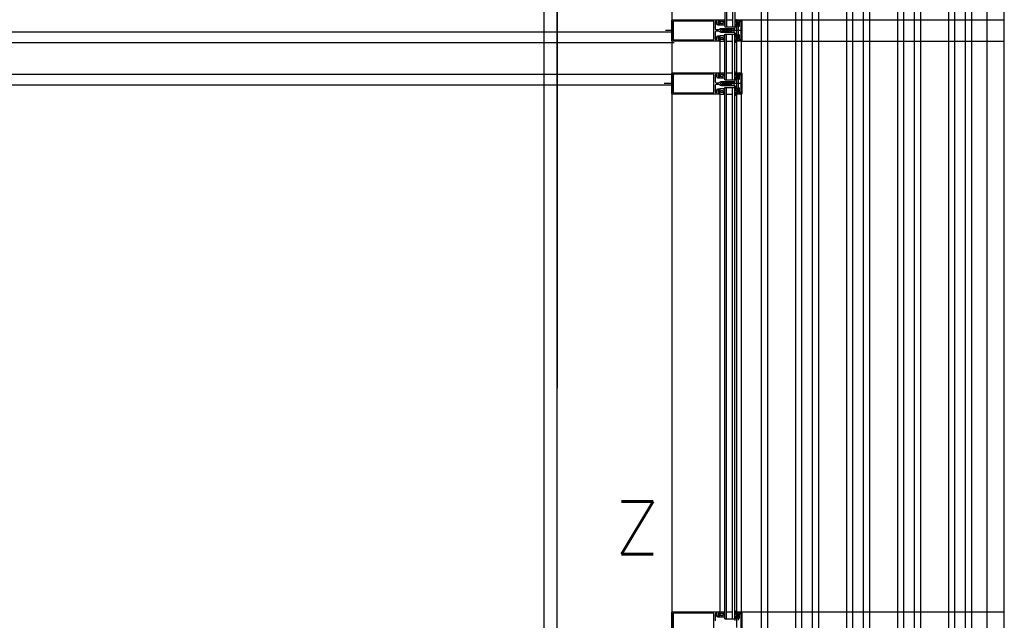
# Model space of a CAD drawing. Header units: millimetres. Extents: x -3528 to 122524, y -34406 to 25397.
# Tile 13 of 16: x 112860 to 115178, y -9814 to -8399. Entities that reach past the tile are written whole.
import ezdxf

# ---------------------------------------------------------------- set-up
doc = ezdxf.new("R2010")
doc.units = ezdxf.units.MM
doc.header["$LTSCALE"] = 100
doc.header["$MEASUREMENT"] = 0
doc.linetypes.add('AUSGEZOGEN', pattern=[0])
doc.linetypes.add('CENTER', pattern=[50.8, 31.75, -6.35, 6.35, -6.35])
doc.layers.get('0').update_dxf_attribs({"linetype": 'CONTINUOUS'})
for name, color, linetype in [('AL22----_BINNENWAND', 2, 'CONTINUOUS'), ('AL31----_BUITENKOZIJN', 1, 'CONTINUOUS'), ('AL67----_ZONWERING', 2, 'CONTINUOUS'), ('BL$7----_STRAMIEN', 8, 'CONTINUOUS')]:
    doc.layers.add(name, color=color, linetype=linetype)
doc.styles.add('ROMANS', font='ROMANS.shx', dxfattribs={"width": 0.8})
doc.styles.get("Standard").update_dxf_attribs({"font": 'arial.ttf'})

# ---------------------------------------------------------------- blocks, each defined once
blk = doc.blocks.new('A$C341C5819')
at = {"color": 0, "linetype": 'ByBlock', "lineweight": -2, "style": 'ROMANS'}
blk.add_text('Z', height=247.5, dxfattribs=at).set_placement((-35.4, 0))
blk = doc.blocks.new('204507')
at = {"color": 0, "linetype": 'ByBlock', "lineweight": -2}
blk.add_lwpolyline([(0, 0.15), (0, 9.6), (-0.2, 9.8), (-1.49, 9.8), (-1.96, 9.69), (-4.07, 8.75), (-4.5, 8.8), (-4.59, 8.96), (-3.96, 9.52), (-3.46, 9.68), (-2.7, 9.87), (-2.18, 9.97), (-1.17, 10.08), (-0.67, 10.09), (-0.07, 10.67), (-0.08, 10.81), (-0.63, 10.99), (-1.28, 10.98), (-1.8, 10.95), (-2.32, 10.89), (-4.11, 10.49), (-4.8, 10.24), (-6.58, 10.06), (-7.04, 10.85), (-7.35, 11), (-7.56, 10.85), (-8.04, 10.02), (-8.46, 9.81), (-8.75, 10.02), (-9.24, 10.85), (-9.56, 11), (-9.77, 10.83), (-10.24, 10.02), (-10.68, 9.81), (-10.97, 10.02), (-11.45, 10.85), (-11.76, 11), (-11.97, 10.85), (-12.4, 10.11), (-12.4, 0.15), (-10.4, 0.15), (-9.84, 0.3), (-9.58, 0.2), (-9.5, 0), (-9.5, -1.6), (-10.3, -1.6), (-10.3, -1.9), (-8.87, -3.33), (-8.27, -3.6), (-4.12, -3.6), (-3.51, -3.31), (-2.1, -1.9), (-2.1, -1.600001), (-2.9, -1.600001), (-2.9, 0), (-2.77, 0.25), (-2.56, 0.3), (-2, 0.15), (0, 0.15), (0, 9.6), (-0.2, 9.8), (-1.49, 9.8), (-1.96, 9.69), (-4.07, 8.75), (-4.5, 8.8), (-4.59, 8.96), (-3.96, 9.52), (-3.46, 9.68), (-2.7, 9.87), (-2.18, 9.97), (-1.17, 10.08), (-0.67, 10.09), (-0.07, 10.67), (-0.08, 10.81), (-0.63, 10.99), (-1.28, 10.98), (-1.8, 10.95), (-2.32, 10.89), (-4.11, 10.49), (-4.8, 10.24), (-6.58, 10.06), (-7.04, 10.85), (-7.35, 11), (-7.56, 10.85), (-8.04, 10.02), (-8.46, 9.81), (-8.75, 10.02), (-9.24, 10.85), (-9.56, 11), (-9.77, 10.83), (-10.24, 10.02), (-10.68, 9.81), (-10.97, 10.02), (-11.45, 10.85), (-11.76, 11), (-11.97, 10.85), (-12.4, 10.11), (-12.4, 0.15), (-10.4, 0.15), (-9.84, 0.3), (-9.58, 0.2), (-9.5, 0), (-9.5, -1.6), (-10.3, -1.6), (-10.3, -1.9), (-8.87, -3.33), (-8.27, -3.6), (-4.12, -3.6), (-3.51, -3.31), (-2.1, -1.9), (-2.1, -1.600001), (-2.9, -1.600001), (-2.9, 0), (-2.77, 0.25), (-2.56, 0.3), (-2, 0.15), (0, 0.15)], dxfattribs=at)
for points in [[(-8.45, 3.599999), (-8.45, 6.3), (-7.45, 7.3), (-4.95, 7.3), (-3.95, 6.3), (-3.95, 3.599999), (-4.54, 2.19), (-5.95, 1.6), (-6.45, 1.6), (-7.86, 2.19)], [(-4.2, -0.500001), (-4.2, -2.180001), (-4.67, -2.6), (-7.73, -2.6), (-4.67, -2.6), (-7.73, -2.6), (-8.2, -2.180001), (-8.2, -0.500001), (-8.2, -2.180001), (-8.2, -0.500001), (-7.73, 0), (-4.7, 0)]]:
    blk.add_lwpolyline(points, close=True, dxfattribs=at)
at = {"color": 0, "linetype": 'ByBlock', "lineweight": -2, "flags": 3}
blk.add_attdef('GRUPPE', (0, 0), '', height=1, dxfattribs=at)
blk = doc.blocks.new('204772')
at = {"color": 0, "linetype": 'ByBlock', "lineweight": -2}
for points in [[(0.3, 0.3), (0.29, -1.63), (-0.04, -1.87), (-0.6, -1.72), (-4.88, -1.72), (-5.34, -2.22), (-5.36, -3.57), (-6.35, -4.71), (-6.85, -4.87), (-8.62, -5.22), (-9.12, -5.26), (-9.52, -5.45), (-9.69, -5.87), (-9.61, -6.12), (-9.49, -6.17), (-9.1, -6.16), (-8.37, -6.16), (-7.64, -6.08), (-6.93, -5.94), (-6.23, -5.73), (-5.55, -5.45), (-4.9, -5.12), (-4.28, -4.72), (-3.7, -4.27), (-2.68, -3.63), (-1.5, -4.52), (-1.12, -5.92), (-1.01, -6.07), (-0.84, -6.12), (-0.62, -6.03), (-0.58, -5.98), (-0.03, -5.03), (0, -4.99), (0.16, -4.92), (0.32, -4.98), (0.36, -5.03), (0.93, -6), (0.97, -6.05), (1.15, -6.12), (1.38, -6.03), (1.42, -5.98), (1.97, -5.03), (2, -4.99), (2.16, -4.92), (2.32, -4.98), (2.36, -5.03), (2.93, -6), (2.97, -6.05), (3.15, -6.12), (3.38, -6.03), (3.42, -5.98), (3.97, -5.03), (4, -4.99), (4.16, -4.92), (4.32, -4.98), (4.36, -5.03), (4.93, -6), (4.97, -6.05), (5.16, -6.12), (5.34, -6.07), (5.45, -5.92), (5.83, -4.52), (7.01, -3.63), (8.03, -4.27), (8.61, -4.72), (9.22, -5.12), (9.75, -5.38), (10.73, -5.73), (11.75, -5.98), (12.27, -6.06), (12.79, -6.11), (13.43, -6.16), (13.82, -6.17), (13.94, -6.12), (14.02, -5.87), (13.85, -5.45), (12.14, -5.04), (10.33, -4.52), (10.19, -4.41), (10.15, -4.37), (10.1, -4.33), (9.67, -3.39), (9.66, -1.99), (9.36, -1.7), (7.2, -1.72), (6.64, -1.87), (6.4, -1.8), (6.3, -1.57), (6.3, 0.3), (7.1, 0.3), (7.1, 0.6), (5.69, 1.51), (5, 1.8), (1.53, 1.8), (0.93, 1.53), (-0.5, 0.6), (-0.5, 0.3)], [(2.07, -1.8), (4.5, -1.8), (5, -1.3), (4.99, 0.38), (4.53, 0.8), (2.07, 0.8), (1.61, 0.38), (1.6, -1.3)]]:
    blk.add_lwpolyline(points, close=True, dxfattribs=at)
at = {"color": 0, "linetype": 'ByBlock', "lineweight": -2, "flags": 3}
blk.add_attdef('GRUPPE', (0, 0), '', height=1, dxfattribs=at)
blk = doc.blocks.new('204602')
at = {"color": 0, "linetype": 'ByBlock', "lineweight": -2}
for points in [[(3, 1.8), (3, 16.05), (2.69, 16.88), (1.67, 17.3), (0.87, 16.94), (0.5, 15.91), (0.91, 15.12), (1.36, 14.83), (1.5, 14.53), (1.5, 10.72), (1.21, 10.09), (-1.3, 7.59), (-2.7, 7.59), (-5.21, 10.09), (-5.5, 10.72), (-5.5, 14.53), (-5.36, 14.83), (-4.91, 15.12), (-4.5, 15.91), (-4.86, 16.94), (-5.68, 17.3), (-6.69, 16.88), (-7, 16.05), (-7, 1.8), (-5.06, 1.8), (-4.06, 1.3), (-3.71, 0.3), (-3.76, -0.83), (-3.83, -2.89), (-3.84, -4.46), (-4.02, -4.7), (-3.84, -4.94), (-3.82, -6.44), (-3.74, -8.19), (-3.68, -8.91), (-3.42, -9.54), (-2.63, -10.41), (-2, -10.7), (-1.37, -10.41), (-0.58, -9.54), (-0.32, -8.91), (-0.26, -8.19), (-0.18, -6.44), (-0.16, -4.94), (0.02, -4.7), (-0.16, -4.46), (-0.17, -2.89), (-0.24, -0.83), (-0.29, 0.3), (0.16, 1.41), (1.06, 1.8)], [(-5, 3.6), (-5.5, 4.1), (-5.5, 7.06), (-5.29, 7.47), (-4.96, 7.56), (-4.65, 7.42), (-3.72, 6.49), (-2, 5.79), (-0.28, 6.49), (0.65, 7.42), (1.08, 7.56), (1.5, 7.06), (1.5, 4.1), (1, 3.6), (-0.47, 3.6), (-1.85, 2.81), (-3.53, 3.6)]]:
    blk.add_lwpolyline(points, close=True, dxfattribs=at)
blk.add_lwpolyline([(-3.17, 0.5), (-2, 1.8), (-0.96, 1.09), (-0.76, -0.68), (-0.74, -1.28), (-0.69, -3.06), (-0.69, -4.54), (-0.72, -5.73), (-0.74, -6.33), (-0.75, -6.62), (-0.77, -7.22), (-1.17, -9.12), (-2, -9.5), (-2.83, -9.12), (-3.23, -7.22), (-3.25, -6.62), (-3.26, -6.33), (-3.28, -5.73), (-3.31, -4.54), (-3.31, -3.06), (-3.29, -2.17), (-3.27, -1.57), (-3.26, -1.28), (-3.24, -0.68), (-3.17, 0.5)], dxfattribs=at)
at = {"color": 0, "linetype": 'ByBlock', "lineweight": -2, "flags": 3}
blk.add_attdef('GRUPPE', (0, 0), '', height=1, dxfattribs=at)

msp = doc.modelspace()

# ---------------------------------------------------------------- linework, layer by layer
at = {"layer": 'AL22----_BINNENWAND'}
for p, q in [((114395, -8428.7), (108687.5, -8428.7)), ((114401, -8453.7), (108712.5, -8453.7)), ((114401, -8528.7), (108787.5, -8528.7)), ((114395, -8553.7), (108812.5, -8553.7))]:
    msp.add_line(p, q, dxfattribs=at)
at = {"layer": 'AL31----_BUITENKOZIJN', "linetype": 'Continuous'}
for p, q in [((114395, -5050), (114395, -19945.4)), ((114395, -5050), (114395, -19945.4)), ((114560.6, -8424.9), (114513.8, -8424.9)), ((114508.5, -8449.8), (114508.5, -8524.8)), ((114548, -8524.8), (114548, -8449.8)), ((114560.6, -8549.9), (114513.8, -8549.9)), ((114508.5, -8574.8), (114508.5, -9793.8)), ((114548, -9793.8), (114548, -8574.8))]:
    msp.add_line(p, q, dxfattribs=at)
at = {"layer": 'AL31----_BUITENKOZIJN'}
for p, q in [((114520.3, -7164.9), (114520.3, -8415.9)), ((114524.3, -7164.9), (114524.3, -8415.9)), ((114538.3, -7164.9), (114538.3, -8415.9)), ((114543.3, -7164.9), (114543.3, -8415.9)), ((114524.3, -8399.9), (114538.3, -8399.9)), ((114398, -8424.8), (114380.3, -8424.8)), ((114520.2, -8540.9), (114520.2, -8433.8)), ((114520.3, -8415.9), (114543.3, -8415.9)), ((114520.3, -8433.8), (114543.3, -8433.8)), ((114524.2, -8540.9), (114524.2, -8433.8)), ((114538.2, -8540.9), (114538.2, -8433.8)), ((114543.2, -8540.9), (114543.2, -8433.8)), ((114524.3, -8449.8), (114538.3, -8449.8)), ((114524.3, -8524.9), (114538.3, -8524.9)), ((114398, -8549.8), (114377.1, -8549.8)), ((114520.2, -8540.9), (114543.3, -8540.9)), ((114520.3, -8558.8), (114543.3, -8558.8)), ((114520.3, -9809.9), (114520.3, -8558.8)), ((114524.3, -9809.9), (114524.3, -8558.8)), ((114524.3, -8574.8), (114538.3, -8574.8)), ((114538.3, -9809.9), (114538.3, -8558.8)), ((114543.3, -9809.9), (114543.3, -8558.6)), ((114524.3, -9793.9), (114538.3, -9793.9)), ((114520.3, -9809.9), (114543.3, -9809.9))]:
    msp.add_line(p, q, dxfattribs=at)
at = {"layer": 'AL31----_BUITENKOZIJN', "linetype": 'AUSGEZOGEN'}
for p, q in [((114548, -8400.9), (114548, -8399.9)), ((114548, -8399.9), (114559, -8399.9)), ((114551.6, -8402.1), (114548, -8400.9)), ((114553, -8401.4), (114551.6, -8402.1)), ((114554.5, -8401.4), (114553, -8401.4)), ((114554.5, -8401.2), (114554.5, -8401.4)), ((114556, -8401.2), (114554.5, -8401.2)), ((114556.5, -8401.7), (114556, -8401.2)), ((114556.5, -8405.2), (114556.5, -8401.7)), ((114557.3, -8405.2), (114556.5, -8405.2)), ((114557.8, -8404.7), (114557.3, -8405.2)), ((114558.3, -8401.2), (114557.8, -8401.7)), ((114557.8, -8401.7), (114557.8, -8404.7)), ((114558.2, -8401.2), (114558.3, -8401.2)), ((114558.7, -8401.7), (114558.2, -8401.2)), ((114558.7, -8448.1), (114558.7, -8401.7)), ((114559, -8399.9), (114560, -8400.9)), ((114560, -8400.9), (114560, -8448.9)), ((114548, -8448.8), (114551.6, -8447.6)), ((114548, -8449.9), (114548, -8448.8)), ((114559, -8449.9), (114548, -8449.9)), ((114551.6, -8447.6), (114553, -8448.4)), ((114553, -8448.4), (114554.5, -8448.4)), ((114554.5, -8448.4), (114554.5, -8448.6)), ((114554.5, -8448.6), (114556, -8448.6)), ((114556, -8448.6), (114556.5, -8448.1)), ((114556.5, -8448.1), (114556.5, -8444.6)), ((114556.5, -8444.6), (114557.3, -8444.6)), ((114557.3, -8444.6), (114557.8, -8445.1)), ((114557.8, -8445.1), (114557.8, -8448.1)), ((114557.8, -8448.1), (114558.3, -8448.6)), ((114558.2, -8448.6), (114558.7, -8448.1)), ((114558.3, -8448.6), (114558.2, -8448.6)), ((114560, -8448.9), (114559, -8449.9)), ((114548, -8525.9), (114548, -8524.9)), ((114548, -8524.9), (114559, -8524.9)), ((114551.6, -8527.1), (114548, -8525.9)), ((114553, -8526.4), (114551.6, -8527.1)), ((114554.5, -8526.4), (114553, -8526.4)), ((114554.5, -8526.2), (114554.5, -8526.4)), ((114556, -8526.2), (114554.5, -8526.2)), ((114556.5, -8526.7), (114556, -8526.2)), ((114556.5, -8530.2), (114556.5, -8526.7)), ((114557.3, -8530.2), (114556.5, -8530.2)), ((114557.8, -8529.7), (114557.3, -8530.2)), ((114558.3, -8526.2), (114557.8, -8526.7)), ((114557.8, -8526.7), (114557.8, -8529.7)), ((114558.2, -8526.2), (114558.3, -8526.2)), ((114558.7, -8526.7), (114558.2, -8526.2)), ((114558.7, -8573.1), (114558.7, -8526.7)), ((114559, -8524.9), (114560, -8525.9)), ((114560, -8525.9), (114560, -8573.9)), ((114548, -8573.8), (114551.6, -8572.6)), ((114548, -8574.9), (114548, -8573.8)), ((114559, -8574.9), (114548, -8574.9)), ((114551.6, -8572.6), (114553, -8573.4)), ((114553, -8573.4), (114554.5, -8573.4)), ((114554.5, -8573.4), (114554.5, -8573.6)), ((114554.5, -8573.6), (114556, -8573.6)), ((114556, -8573.6), (114556.5, -8573.1)), ((114556.5, -8573.1), (114556.5, -8569.6)), ((114556.5, -8569.6), (114557.3, -8569.6)), ((114557.3, -8569.6), (114557.8, -8570.1)), ((114557.8, -8570.1), (114557.8, -8573.1)), ((114557.8, -8573.1), (114558.3, -8573.6)), ((114558.2, -8573.6), (114558.7, -8573.1)), ((114558.3, -8573.6), (114558.2, -8573.6)), ((114560, -8573.9), (114559, -8574.9)), ((114548, -9794.9), (114548, -9793.9)), ((114548, -9793.9), (114559, -9793.9)), ((114551.6, -9796.1), (114548, -9794.9)), ((114553, -9795.4), (114551.6, -9796.1)), ((114554.5, -9795.4), (114553, -9795.4)), ((114554.5, -9795.2), (114554.5, -9795.4)), ((114556, -9795.2), (114554.5, -9795.2)), ((114556.5, -9795.7), (114556, -9795.2)), ((114556.5, -9799.2), (114556.5, -9795.7)), ((114557.3, -9799.2), (114556.5, -9799.2)), ((114557.8, -9798.7), (114557.3, -9799.2)), ((114558.3, -9795.2), (114557.8, -9795.7)), ((114557.8, -9795.7), (114557.8, -9798.7)), ((114558.2, -9795.2), (114558.3, -9795.2)), ((114558.7, -9795.7), (114558.2, -9795.2)), ((114558.7, -9842.1), (114558.7, -9795.7)), ((114559, -9793.9), (114560, -9794.9)), ((114560, -9794.9), (114560, -9842.9))]:
    msp.add_line(p, q, dxfattribs=at)
at = {"layer": 'AL31----_BUITENKOZIJN'}
for points in [[(114095, -11110), (114095, -5865.1)], [(114125, -10930.1), (114125, -5865.2)]]:
    msp.add_lwpolyline(points, dxfattribs=at)
at = {"layer": 'AL31----_BUITENKOZIJN', "linetype": 'AUSGEZOGEN'}
for points in [[(114395, -8448.5), (114395, -8401.3), (114395.4, -8400.3), (114396.5, -8399.8), (114508.4, -8399.8), (114508.4, -8401.7), (114507.6, -8402.5), (114507.1, -8402.5), (114507.1, -8401.3), (114504.4, -8401.3), (114504.4, -8405.8), (114504.2, -8406), (114504.4, -8406.3), (114504.4, -8410.7), (114507.1, -8410.7), (114507.1, -8409.5), (114507.6, -8409.5), (114508.4, -8410.3), (114508.4, -8411.7), (114507.9, -8412.2), (114504, -8412.2), (114503.1, -8411.8), (114501.5, -8409), (114501.4, -8408.6), (114501.4, -8404.9), (114500.8, -8403.5), (114499.5, -8402.9), (114499.5, -8402.9), (114498.1, -8403.5), (114497.5, -8404.8), (114497.5, -8420.8), (114498.2, -8422.4), (114499.5, -8422.8), (114505.3, -8422.8), (114506.8, -8422.4), (114510.1, -8420.5), (114511.3, -8420), (114512.6, -8419.8), (114526.6, -8419.8), (114527.9, -8420.9), (114526.9, -8422.3), (114526.6, -8422.8), (114525.4, -8422.8), (114525.1, -8422.3), (114524.8, -8422.8), (114523.6, -8422.8), (114523.3, -8422.3), (114523, -8422.8), (114521.8, -8422.8), (114521.5, -8422.3), (114521.5, -8422.3), (114521.2, -8422.8), (114520, -8422.8), (114519.7, -8422.3), (114519.4, -8422.8), (114518.2, -8422.8), (114517.9, -8422.3), (114517.6, -8422.8), (114516.4, -8422.8), (114516.1, -8422.3)], [(114398, -8446.7), (114494.4, -8446.7), (114494.4, -8402.9), (114398, -8402.9), (114398, -8446.7)], [(114516.1, -8422.3), (114515.8, -8422.8), (114514.6, -8422.8), (114514.3, -8422.3), (114514, -8422.8), (114512.8, -8422.8), (114512.5, -8422.3), (114512.2, -8422.8), (114512, -8422.8), (114510.1, -8424), (114509.6, -8424.8), (114510.1, -8425.7), (114512, -8426.8), (114513.1, -8426.8), (114513.4, -8427.3), (114513.7, -8426.8), (114514.9, -8426.8), (114515.2, -8427.3), (114515.5, -8426.8), (114516.7, -8426.8), (114517, -8427.3), (114517.3, -8426.8), (114518.5, -8426.8), (114518.8, -8427.3), (114519.1, -8426.8), (114520.3, -8426.8), (114520.6, -8427.3), (114520.9, -8426.8), (114522.1, -8426.8), (114522.4, -8427.3), (114522.7, -8426.8), (114523.9, -8426.8), (114524.2, -8427.3), (114524.5, -8426.8), (114525.7, -8426.8), (114526, -8427.3), (114526.6, -8427.3), (114527.9, -8428.6), (114526.6, -8429.8), (114512.6, -8429.8), (114511.3, -8429.7), (114510.1, -8429.2), (114506.8, -8427.2), (114505.3, -8426.8), (114499.5, -8426.8), (114498, -8427.5), (114497.5, -8428.8), (114497.5, -8444.7), (114498.1, -8446.1), (114499.5, -8446.7), (114499.4, -8446.7), (114500.7, -8446.2), (114501.4, -8444.9), (114501.4, -8441.1), (114501.5, -8440.7), (114503.1, -8437.9), (114504, -8437.4), (114507.9, -8437.4), (114508.4, -8437.9), (114508.4, -8439.3), (114507.6, -8440.1), (114507.1, -8440.1), (114507.1, -8438.9), (114504.4, -8438.9), (114504.4, -8443.4), (114504.2, -8443.6), (114504.4, -8443.9), (114504.4, -8448.3), (114507.1, -8448.3), (114507.1, -8447.1), (114507.6, -8447.1), (114508.4, -8447.9), (114508.4, -8449.8), (114396.5, -8449.8), (114395.5, -8449.4), (114395, -8448.5)], [(114395, -8573.5), (114395, -8526.3), (114395.4, -8525.3), (114396.5, -8524.8), (114508.4, -8524.8), (114508.4, -8526.7), (114507.6, -8527.5), (114507.1, -8527.5), (114507.1, -8526.3), (114504.4, -8526.3), (114504.4, -8530.8), (114504.2, -8531), (114504.4, -8531.3), (114504.4, -8535.7), (114507.1, -8535.7), (114507.1, -8534.5), (114507.6, -8534.5), (114508.4, -8535.3), (114508.4, -8536.7), (114507.9, -8537.2), (114504, -8537.2), (114503.1, -8536.8), (114501.5, -8534), (114501.4, -8533.6), (114501.4, -8529.9), (114500.8, -8528.5), (114499.5, -8527.9), (114499.5, -8527.9), (114498.1, -8528.5), (114497.5, -8529.8), (114497.5, -8545.8), (114498.2, -8547.4), (114499.5, -8547.8), (114505.3, -8547.8), (114506.8, -8547.4), (114510.1, -8545.5), (114511.3, -8545), (114512.6, -8544.8), (114526.6, -8544.8), (114527.9, -8545.9), (114526.9, -8547.3), (114526.6, -8547.8), (114525.4, -8547.8), (114525.1, -8547.3), (114524.8, -8547.8), (114523.6, -8547.8), (114523.3, -8547.3), (114523, -8547.8), (114521.8, -8547.8), (114521.5, -8547.3), (114521.5, -8547.3), (114521.2, -8547.8), (114520, -8547.8), (114519.7, -8547.3), (114519.4, -8547.8), (114518.2, -8547.8), (114517.9, -8547.3), (114517.6, -8547.8), (114516.4, -8547.8), (114516.1, -8547.3)], [(114398, -8571.7), (114494.4, -8571.7), (114494.4, -8527.9), (114398, -8527.9), (114398, -8571.7)], [(114516.1, -8547.3), (114515.8, -8547.8), (114514.6, -8547.8), (114514.3, -8547.3), (114514, -8547.8), (114512.8, -8547.8), (114512.5, -8547.3), (114512.2, -8547.8), (114512, -8547.8), (114510.1, -8549), (114509.6, -8549.8), (114510.1, -8550.7), (114512, -8551.8), (114513.1, -8551.8), (114513.4, -8552.3), (114513.7, -8551.8), (114514.9, -8551.8), (114515.2, -8552.3), (114515.5, -8551.8), (114516.7, -8551.8), (114517, -8552.3), (114517.3, -8551.8), (114518.5, -8551.8), (114518.8, -8552.3), (114519.1, -8551.8), (114520.3, -8551.8), (114520.6, -8552.3), (114520.9, -8551.8), (114522.1, -8551.8), (114522.4, -8552.3), (114522.7, -8551.8), (114523.9, -8551.8), (114524.2, -8552.3), (114524.5, -8551.8), (114525.7, -8551.8), (114526, -8552.3), (114526.6, -8552.3), (114527.9, -8553.6), (114526.6, -8554.8), (114512.6, -8554.8), (114511.3, -8554.7), (114510.1, -8554.2), (114506.8, -8552.2), (114505.3, -8551.8), (114499.5, -8551.8), (114498, -8552.5), (114497.5, -8553.8), (114497.5, -8569.7), (114498.1, -8571.1), (114499.5, -8571.7), (114499.4, -8571.7), (114500.7, -8571.2), (114501.4, -8569.9), (114501.4, -8566.1), (114501.5, -8565.7), (114503.1, -8562.9), (114504, -8562.4), (114507.9, -8562.4), (114508.4, -8562.9), (114508.4, -8564.3), (114507.6, -8565.1), (114507.1, -8565.1), (114507.1, -8563.9), (114504.4, -8563.9), (114504.4, -8568.4), (114504.2, -8568.6), (114504.4, -8568.9), (114504.4, -8573.3), (114507.1, -8573.3), (114507.1, -8572.1), (114507.6, -8572.1), (114508.4, -8572.9), (114508.4, -8574.8), (114396.5, -8574.8), (114395.5, -8574.4), (114395, -8573.5)], [(114395, -9842.5), (114395, -9795.3), (114395.4, -9794.3), (114396.5, -9793.8), (114508.4, -9793.8), (114508.4, -9795.7), (114507.6, -9796.5), (114507.1, -9796.5), (114507.1, -9795.3), (114504.4, -9795.3), (114504.4, -9799.8), (114504.2, -9800), (114504.4, -9800.3), (114504.4, -9804.7), (114507.1, -9804.7), (114507.1, -9803.5), (114507.6, -9803.5), (114508.4, -9804.3), (114508.4, -9805.7), (114507.9, -9806.2), (114504, -9806.2), (114503.1, -9805.8), (114501.5, -9803), (114501.4, -9802.6), (114501.4, -9798.9), (114500.8, -9797.5), (114499.5, -9796.9), (114499.5, -9796.9), (114498.1, -9797.5), (114497.5, -9798.8), (114497.5, -9814.8)], [(114398, -9840.7), (114494.4, -9840.7), (114494.4, -9796.9), (114398, -9796.9), (114398, -9840.7)], [(114548, -9830.6), (114548, -9807.2), (114548.8, -9806.4), (114549.4, -9806.4), (114549.4, -9807.6), (114552, -9807.6), (114552, -9799.2), (114551, -9798.2), (114549.4, -9798.2), (114549.4, -9799.4), (114548.8, -9799.4), (114548, -9798.6), (114548, -9795.4), (114551.8, -9796.4), (114551.9, -9796.4), (114552.3, -9796.3), (114552.7, -9795.6), (114553.1, -9795.4), (114554.7, -9796.4), (114553.7, -9797.1), (114555.4, -9798), (114555.5, -9798.4), (114555.4, -9798.7), (114555, -9798.9), (114554.5, -9798.9), (114554, -9799.4), (114554, -9808.1), (114553.6, -9809.1), (114552.5, -9809.6), (114551.7, -9809.6), (114551.2, -9810.1), (114551.2, -9813.6)]]:
    msp.add_lwpolyline(points, dxfattribs=at)
for points in [[(114548, -8448.4), (114548, -8445.2), (114548.8, -8444.4), (114549.4, -8444.4), (114549.4, -8445.6), (114551, -8445.6), (114552, -8444.6), (114552, -8436.2), (114549.4, -8436.2), (114549.4, -8437.4), (114548.8, -8437.4), (114548, -8436.6), (114548, -8413.2), (114548.8, -8412.4), (114549.4, -8412.4), (114549.4, -8413.6), (114552, -8413.6), (114552, -8405.2), (114551, -8404.2), (114549.4, -8404.2), (114549.4, -8405.4), (114548.8, -8405.4), (114548, -8404.6), (114548, -8401.4), (114551.8, -8402.4), (114551.9, -8402.4), (114552.3, -8402.3), (114552.7, -8401.6), (114553.1, -8401.4), (114554.7, -8402.4), (114553.7, -8403.1), (114555.4, -8404), (114555.5, -8404.4), (114555.4, -8404.7), (114555, -8404.9), (114554.5, -8404.9), (114554, -8405.4), (114554, -8414.1), (114553.6, -8415.1), (114552.5, -8415.6), (114551.7, -8415.6), (114551.2, -8416.1), (114551.2, -8419.6), (114551.2, -8419.8), (114551.2, -8419.9), (114551.2, -8420.1), (114551.2, -8433.7), (114551.7, -8434.2), (114552.5, -8434.2), (114553.6, -8434.6), (114554, -8435.7), (114554, -8444.4), (114554.5, -8444.9), (114555, -8444.9), (114555.3, -8445), (114555.5, -8445.4), (114555.3, -8445.8), (114553.7, -8446.7), (114554.8, -8447.2), (114553.2, -8448.3), (114552.7, -8448.2), (114552.3, -8447.5), (114551.9, -8447.4), (114551.8, -8447.4)], [(114547.6, -8442.3), (114547.6, -8439.9), (114548.1, -8439.4), (114549.8, -8439.4), (114550.2, -8439.8), (114550.2, -8442.3), (114549.8, -8442.8), (114548.1, -8442.8)], [(114548, -8573.4), (114548, -8570.2), (114548.8, -8569.4), (114549.4, -8569.4), (114549.4, -8570.6), (114551, -8570.6), (114552, -8569.6), (114552, -8561.2), (114549.4, -8561.2), (114549.4, -8562.4), (114548.8, -8562.4), (114548, -8561.6), (114548, -8538.2), (114548.8, -8537.4), (114549.4, -8537.4), (114549.4, -8538.6), (114552, -8538.6), (114552, -8530.2), (114551, -8529.2), (114549.4, -8529.2), (114549.4, -8530.4), (114548.8, -8530.4), (114548, -8529.6), (114548, -8526.4), (114551.8, -8527.4), (114551.9, -8527.4), (114552.3, -8527.3), (114552.7, -8526.6), (114553.1, -8526.4), (114554.7, -8527.4), (114553.7, -8528.1), (114555.4, -8529), (114555.5, -8529.4), (114555.4, -8529.7), (114555, -8529.9), (114554.5, -8529.9), (114554, -8530.4), (114554, -8539.1), (114553.6, -8540.1), (114552.5, -8540.6), (114551.7, -8540.6), (114551.2, -8541.1), (114551.2, -8544.6), (114551.2, -8544.8), (114551.2, -8544.9), (114551.2, -8545.1), (114551.2, -8558.7), (114551.7, -8559.2), (114552.5, -8559.2), (114553.6, -8559.6), (114554, -8560.7), (114554, -8569.4), (114554.5, -8569.9), (114555, -8569.9), (114555.3, -8570), (114555.5, -8570.4), (114555.3, -8570.8), (114553.7, -8571.7), (114554.8, -8572.2), (114553.2, -8573.3), (114552.7, -8573.2), (114552.3, -8572.5), (114551.9, -8572.4), (114551.8, -8572.4)], [(114547.6, -8567.3), (114547.6, -8564.9), (114548.1, -8564.4), (114549.8, -8564.4), (114550.2, -8564.8), (114550.2, -8567.3), (114549.8, -8567.8), (114548.1, -8567.8)]]:
    msp.add_lwpolyline(points, close=True, dxfattribs=at)
at = {"layer": 'AL31----_BUITENKOZIJN', "linetype": 'Continuous'}
for points in [[(114559, -8524.8), (114559, -8449.8)], [(114559, -9793.8), (114559, -8574.8)]]:
    msp.add_lwpolyline(points, dxfattribs=at)
at = {"layer": 'AL67----_ZONWERING'}
for p, q in [((114606.6, -19965), (114606.6, -5005)), ((114621.3, -19965), (114621.3, -5005)), ((114687.1, -19965), (114687.1, -5005)), ((114701.6, -19965), (114701.6, -5005)), ((114726.6, -19965), (114726.6, -5005)), ((114741.3, -19965), (114741.3, -5005)), ((114807.1, -19965), (114807.1, -5005)), ((114821.6, -19965), (114821.6, -5005)), ((114846.6, -19965), (114846.6, -5005)), ((114861.3, -19965), (114861.3, -5005)), ((114927.1, -19965), (114927.1, -5005)), ((114941.6, -19965), (114941.6, -5005)), ((114966.6, -19965), (114966.6, -5005)), ((114981.3, -19965), (114981.3, -5005)), ((115047.1, -19965), (115047.1, -5005)), ((115061.6, -19965), (115061.6, -5005)), ((115086.6, -19965), (115086.6, -5005)), ((115101.3, -19965), (115101.3, -5005)), ((115138, -19965), (115138, -5005)), ((115178, -19965), (115178, -5005)), ((115178, -19965), (115178, -5005)), ((114560, -8399.9), (115178, -8399.9)), ((114560.6, -8449.9), (115178, -8449.9)), ((114560, -9793.9), (115178, -9793.9))]:
    msp.add_line(p, q, dxfattribs=at)
at = {"layer": 'BL$7----_STRAMIEN', "linetype": 'CENTER'}
msp.add_line((114125, 24388.1), (114125, -24827), dxfattribs=at)

# ---------------------------------------------------------------- block references
at = {"layer": 'AL31----_BUITENKOZIJN', "linetype": 'Continuous', "xscale": -1, "rotation": 270}
for name, p in [('204507', (114508.4, -8399.8)), ('204602', (114526.1, -8422.8)), ('204772', (114549.4, -8444.4)), ('204507', (114508.4, -8524.8)), ('204602', (114526.1, -8547.8)), ('204772', (114549.4, -8569.4)), ('204507', (114508.4, -9793.8))]:
    msp.add_blockref(name, p, dxfattribs=at)
at = {"layer": 'AL31----_BUITENKOZIJN', "linetype": 'Continuous', "rotation": 270}
for name, p in [('204772', (114549.4, -8405.4)), ('204507', (114508.4, -8449.9)), ('204772', (114549.4, -8530.4)), ('204507', (114508.4, -8574.9)), ('204772', (114549.4, -9799.4))]:
    msp.add_blockref(name, p, dxfattribs=at)
at = {"layer": 'AL67----_ZONWERING', "xscale": 0.5, "yscale": 0.5, "zscale": 0.5}
msp.add_blockref('A$C341C5819', (114278.7, -9657.9), dxfattribs=at)

doc.saveas('drawing.dxf')
